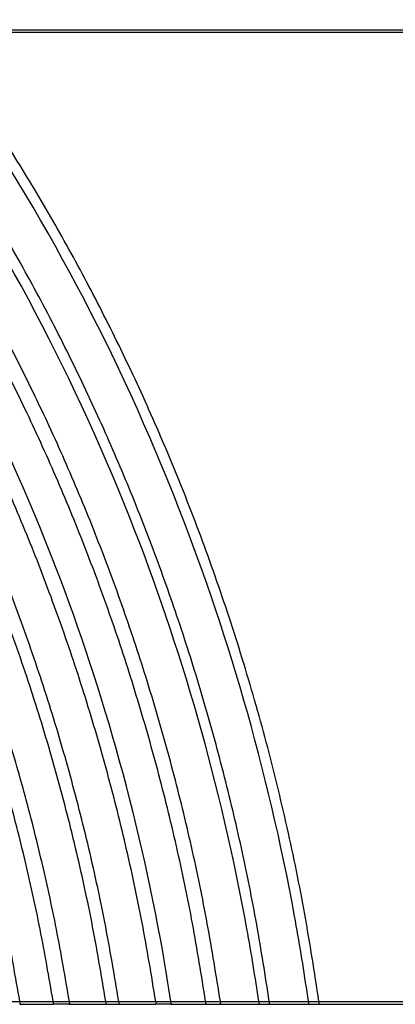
# Model space of a CAD drawing. Header units: millimetres. Extents: x 105 to 2940, y 116 to 1558.
# Tile 22 of 33: x 1714 to 1854, y 116 to 481. Entities that reach past the tile are written whole.
import ezdxf

# ---------------------------------------------------------------- set-up
doc = ezdxf.new("R2010")
doc.units = ezdxf.units.MM
doc.layers.add('FORMAT', color=7, linetype='Continuous')
doc.styles.add('SLDTEXTSTYLE0', font='TXT', dxfattribs={"width": 0.605})
doc.dimstyles.new('SLDDIMSTYLE0', dxfattribs={"dimtxt": 3.081982, "dimasz": 2, "dimexe": 0, "dimexo": 0.0625, "dimgap": 0.770496, "dimtad": 1, "dimdec": 0, "dimrnd": 1e-09, "dimzin": 12, "dimdsep": 46, "dimtxsty": 'SLDTEXTSTYLE0', "dimsah": 1, "dimcen": 0.09, "dimadec": 0, "dimazin": 3, "dimtfac": 1, "dimtofl": 0, "dimtmove": 0, "dimatfit": 3, "dimfxl": 0, "dimfrac": 2, "dimtolj": 1, "dimtzin": 12, "dimarcsym": 0})
doc.dimstyles.new('SLDDIMSTYLE1', dxfattribs={"dimtxt": 3.081982, "dimasz": 2, "dimexe": 0, "dimexo": 0.0625, "dimgap": 0.770496, "dimtad": 1, "dimrnd": 1e-09, "dimzin": 12, "dimdsep": 46, "dimtxsty": 'SLDTEXTSTYLE0', "dimsah": 1, "dimcen": 0.09, "dimadec": 0, "dimazin": 3, "dimtfac": 1, "dimtofl": 0, "dimtmove": 0, "dimatfit": 3, "dimfxl": 0, "dimfrac": 2, "dimtolj": 1, "dimtzin": 12, "dimarcsym": 0})

# ---------------------------------------------------------------- blocks, each defined once
blk = doc.blocks.new('_D_5')
at = {"layer": 'FORMAT'}
for p, q in [((184.76, 477.76), (184.76, 690.93)), ((184.76, 689.94), (2044.76, 689.94)), ((2044.76, 477.76), (2044.76, 690.93))]:
    blk.add_line(p, q, dxfattribs=at)
for points in [[(184.76, 689.94), (186.76, 689.44), (186.76, 690.44)], [(2044.76, 689.94), (2042.76, 690.44), (2042.76, 689.44)]]:
    blk.add_solid(points, dxfattribs=at)
at = {"layer": 'FORMAT', "insert": (1110.06, 694.03), "char_height": 3.175, "attachment_point": 1, "style": 'SLDTEXTSTYLE0'}
blk.add_mtext('1860', dxfattribs=at)
blk = doc.blocks.new('_D_6')
at = {"layer": 'FORMAT'}
for p, q in [((1677.08, 650.44), (2159.9, 650.44)), ((2158.91, 650.44), (2158.91, 116.91)), ((2045.75, 116.91), (2159.9, 116.91))]:
    blk.add_line(p, q, dxfattribs=at)
for points in [[(2158.91, 650.44), (2158.41, 648.44), (2159.41, 648.44)], [(2158.91, 116.91), (2159.41, 118.91), (2158.41, 118.91)]]:
    blk.add_solid(points, dxfattribs=at)
at = {"layer": 'FORMAT', "insert": (2154.82, 380.15), "char_height": 3.175, "attachment_point": 1, "rotation": 90, "style": 'SLDTEXTSTYLE0'}
blk.add_mtext('534', dxfattribs=at)

msp = doc.modelspace()

# ---------------------------------------------------------------- linework, layer by layer
at = {"color": 7, "linetype": 'Continuous', "lineweight": 25}
for p, q in [((1681.186, 477.731), (2044.76, 477.731)), ((2044.76, 476.765), (1681.247, 476.765)), ((1714.22, 115.91), (1726.681, 115.91)), ((1714.269, 116.929), (1714.271, 116.91)), ((1714.271, 116.91), (1726.633, 116.91)), ((1726.633, 116.91), (1726.635, 116.887)), ((1732.604, 115.91), (1746.242, 115.91)), ((1732.649, 116.928), (1732.651, 116.91)), ((1732.651, 116.91), (1746.191, 116.91)), ((1746.191, 116.91), (1746.193, 116.887)), ((1749.379, 115.872), (1750.958, 115.917)), ((1750.96, 115.91), (1764.775, 115.91)), ((1751.007, 116.928), (1751.008, 116.91)), ((1751.008, 116.91), (1764.732, 116.91)), ((1764.732, 116.91), (1764.733, 116.891)), ((1770.309, 115.91), (1783.299, 115.91)), ((1770.35, 116.925), (1770.351, 116.91)), ((1770.351, 116.91), (1783.26, 116.91)), ((1783.26, 116.91), (1783.261, 116.893)), ((1788.152, 115.905), (1788.681, 115.916)), ((1788.682, 115.91), (1803.034, 115.91)), ((1788.719, 116.924), (1788.72, 116.91)), ((1788.72, 116.91), (1802.992, 116.91)), ((1806.863, 115.91), (1821.468, 115.91)), ((1806.902, 116.924), (1806.904, 116.91)), ((1806.904, 116.91), (1821.43, 116.91)), ((1821.43, 116.91), (1821.431, 116.895)), ((1825.292, 115.91), (2044.76, 115.91)), ((1825.327, 116.922), (1825.328, 116.91)), ((1825.328, 116.91), (2044.76, 116.91))]:
    msp.add_line(p, q, dxfattribs=at)
at = {"color": 7, "linetype": 'Continuous', "lineweight": 25, "flags": 128}
msp.add_lwpolyline([(1802.993, 116.892), (1802.994, 116.892), (1802.994, 116.892)], dxfattribs=at)
at = {"color": 7, "linetype": 'Continuous', "lineweight": 25}
for points, knots in [([(1714.269, 116.929), (1712.682, 125.973), (1709.518, 144.006), (1703.479, 170.704), (1696.562, 196.966), (1688.719, 222.702), (1680.071, 247.699), (1670.669, 271.906), (1660.568, 295.297), (1649.744, 318.009), (1637.509, 341.409), (1623.728, 365.362), (1608.264, 389.706), (1591.974, 413.056), (1574.897, 435.364), (1557.185, 456.672), (1544.702, 470.101), (1538.508, 476.765)], [0, 0, 0, 0, 0.0677609, 0.1351155, 0.2019531, 0.2681666, 0.3336448, 0.3971334, 0.4597896, 0.5216591, 0.5827853, 0.6546391, 0.7255563, 0.7955834, 0.8647021, 0.9328592, 1, 1, 1, 1]), ([(1726.633, 116.91), (1725.089, 125.871), (1722.009, 143.746), (1716.139, 170.23), (1709.414, 196.308), (1701.789, 221.894), (1693.379, 246.777), (1684.234, 270.907), (1674.406, 294.252), (1663.872, 316.945), (1651.961, 340.354), (1638.539, 364.35), (1623.47, 388.779), (1607.582, 412.258), (1590.912, 434.747), (1573.599, 456.288), (1561.389, 469.912), (1555.327, 476.676)], [0, 0, 0, 0, 0.0674954, 0.1346359, 0.2012984, 0.2673818, 0.3327809, 0.3962431, 0.4588952, 0.5207757, 0.5819276, 0.6538306, 0.7248174, 0.7949408, 0.8642106, 0.9325814, 1, 1, 1, 1]), ([(1732.649, 116.928), (1731.124, 125.855), (1728.081, 143.664), (1722.285, 170.06), (1715.645, 196.064), (1708.115, 221.59), (1699.809, 246.43), (1690.777, 270.533), (1681.068, 293.865), (1670.661, 316.557), (1658.892, 339.978), (1645.626, 364), (1630.731, 388.475), (1615.02, 412.018), (1598.527, 434.592), (1581.392, 456.242), (1569.301, 469.955), (1563.297, 476.765)], [0, 0, 0, 0, 0.0673723, 0.1344167, 0.2010003, 0.2670249, 0.332388, 0.3958388, 0.4584916, 0.5203796, 0.5815455, 0.6534733, 0.7244937, 0.7946607, 0.8639956, 0.9324591, 1, 1, 1, 1]), ([(1746.191, 116.91), (1744.525, 126.778), (1741.2, 146.468), (1734.737, 175.623), (1727.262, 204.309), (1718.727, 232.412), (1709.213, 259.851), (1698.76, 286.552), (1687.413, 312.469), (1675.026, 337.976), (1661.584, 363.033), (1647.08, 387.592), (1631.772, 411.26), (1615.686, 434.005), (1598.956, 455.873), (1587.142, 469.77), (1581.273, 476.675)], [0, 0, 0, 0, 0.0748717, 0.1493877, 0.22335, 0.2966281, 0.3690862, 0.4405914, 0.511115, 0.5807165, 0.6527055, 0.7238057, 0.7940712, 0.8635426, 0.932201, 1, 1, 1, 1]), ([(1751.007, 116.928), (1749.356, 126.769), (1746.061, 146.409), (1739.659, 175.497), (1732.255, 204.13), (1723.799, 232.193), (1714.372, 259.606), (1704.014, 286.295), (1692.77, 312.212), (1680.491, 337.73), (1667.167, 362.809), (1652.787, 387.403), (1637.607, 411.118), (1621.651, 433.924), (1605.05, 455.868), (1593.325, 469.828), (1587.498, 476.765)], [0, 0, 0, 0, 0.07476919, 0.14921077, 0.2231142, 0.29635162, 0.36879008, 0.44029653, 0.51082965, 0.58044644, 0.6524573, 0.72358525, 0.79388454, 0.86339902, 0.93211906, 1, 1, 1, 1]), ([(1764.732, 116.91), (1763.125, 126.668), (1759.917, 146.152), (1753.694, 175.035), (1746.493, 203.499), (1738.268, 231.429), (1729.094, 258.75), (1719.012, 285.387), (1708.063, 311.288), (1696.103, 336.821), (1683.12, 361.946), (1669.101, 386.62), (1654.294, 410.449), (1638.72, 433.409), (1622.5, 455.547), (1611.036, 469.67), (1605.336, 476.691)], [0, 0, 0, 0, 0.0744754, 0.1487088, 0.2224473, 0.2955701, 0.3679515, 0.4394627, 0.5100286, 0.5796939, 0.6517715, 0.7229822, 0.7933798, 0.863013, 0.9318984, 1, 1, 1, 1]), ([(1770.35, 116.925), (1769.409, 123.089), (1768.393, 129.258), (1758.256, 186.594), (1727.461, 294.449), (1668.461, 403.838), (1624.551, 462.048), (1612.486, 476.765)], [0.53262912, 0.53262912, 0.53262912, 0.53262912, 0.535842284, 0.535842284, 0.5625, 0.59375, 0.604988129, 0.604988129, 0.604988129, 0.604988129]), ([(1783.26, 116.91), (1781.708, 126.566), (1778.606, 145.863), (1772.606, 174.499), (1765.656, 202.762), (1757.715, 230.536), (1748.854, 257.75), (1739.112, 284.329), (1728.526, 310.219), (1716.958, 335.779), (1704.395, 360.971), (1690.822, 385.751), (1676.478, 409.728), (1661.377, 432.879), (1645.635, 455.255), (1634.498, 469.576), (1628.959, 476.699)], [0, 0, 0, 0, 0.0740925, 0.1480679, 0.2216006, 0.2945785, 0.3668849, 0.4383992, 0.5090184, 0.578756, 0.6509282, 0.7222519, 0.792781, 0.8625645, 0.9316414, 1, 1, 1, 1]), ([(1788.719, 116.924), (1787.182, 126.553), (1784.109, 145.801), (1778.17, 174.374), (1771.288, 202.587), (1763.424, 230.322), (1754.647, 257.51), (1744.996, 284.077), (1734.509, 309.967), (1723.047, 335.54), (1710.597, 360.753), (1697.145, 385.567), (1682.926, 409.587), (1667.953, 432.794), (1652.341, 455.238), (1641.294, 469.613), (1635.799, 476.765)], [0, 0, 0, 0, 0.0739832, 0.1478875, 0.2213633, 0.2943009, 0.3665855, 0.4380995, 0.5087355, 0.5784953, 0.650696, 0.722053, 0.7926202, 0.8624466, 0.9315739, 1, 1, 1, 1]), ([(1802.992, 116.91), (1801.679, 125.874), (1800.212, 134.849), (1788.989, 197.053), (1756.532, 309.295), (1699.44, 414.316), (1660.089, 468.328), (1653.717, 476.695)], [0.53134913, 0.53134913, 0.53134913, 0.53134913, 0.535842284, 0.535842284, 0.5625, 0.59375, 0.599629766, 0.599629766, 0.599629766, 0.599629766]), ([(1806.902, 116.924), (1805.414, 126.462), (1802.436, 145.545), (1796.696, 173.9), (1790.037, 201.938), (1782.426, 229.536), (1773.927, 256.628), (1764.575, 283.145), (1754.412, 309.027), (1743.297, 334.628), (1731.219, 359.903), (1718.163, 384.813), (1704.356, 408.964), (1689.808, 432.338), (1674.627, 454.985), (1663.877, 469.528), (1658.528, 476.765)], [0, 0, 0, 0, 0.0736197, 0.1472956, 0.2205875, 0.2933929, 0.3656049, 0.437113, 0.5078067, 0.5776455, 0.6499448, 0.7214156, 0.7921112, 0.8620804, 0.931368, 1, 1, 1, 1]), ([(1821.43, 116.91), (1821.261, 118.092), (1819.728, 128.636), (1817.986, 139.195), (1806.359, 202.965), (1772.963, 317.686), (1716.886, 420.41), (1679.92, 472.05), (1676.508, 476.705)], [0.530670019, 0.530670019, 0.530670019, 0.530670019, 0.53125, 0.535842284, 0.535842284, 0.5625, 0.59375, 0.596884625, 0.596884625, 0.596884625, 0.596884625]), ([(1825.327, 116.922), (1823.663, 127.727), (1820.334, 149.35), (1813.742, 181.45), (1806, 213.15), (1797.072, 244.282), (1787.045, 274.754), (1775.968, 304.474), (1764.219, 332.583), (1751.94, 359.11), (1739.258, 384.113), (1725.839, 408.388), (1711.693, 431.919), (1696.922, 454.754), (1686.456, 469.45), (1681.247, 476.765)], [0, 0, 0, 0, 0.0837702, 0.1676477, 0.2510417, 0.3338065, 0.4157901, 0.4968358, 0.5768159, 0.6492191, 0.7208073, 0.7916329, 0.8617448, 0.9311875, 1, 1, 1, 1]), ([(1708.049, 116.885), (1708.049, 116.885), (1708.403, 116.885), (1709.574, 116.841), (1711.225, 116.853), (1712.883, 116.867), (1713.911, 116.929), (1714.269, 116.929), (1714.269, 116.929)], [0, 0, 0, 0, 0.0000107, 0.1902918, 0.5326735, 0.8075532, 0.9999893, 1, 1, 1, 1]), ([(1714.271, 116.91), (1714.272, 116.798), (1714.275, 116.573), (1714.268, 116.274), (1714.255, 116.05), (1714.238, 115.922), (1714.225, 115.922), (1714.22, 115.922)], [0, 0, 0, 0, 0.2140552, 0.4281075, 0.6422288, 0.8567249, 1, 1, 1, 1]), ([(1726.635, 116.887), (1726.634, 116.775), (1726.631, 116.551), (1726.638, 116.256), (1726.65, 116.035), (1726.668, 115.911), (1726.685, 115.903), (1726.695, 115.932), (1726.698, 115.942), (1726.698, 115.944)], [0, 0, 0, 0, 0.1857827, 0.3715711, 0.5574034, 0.7435453, 0.930074, 0.9902855, 1, 1, 1, 1]), ([(1726.635, 116.887), (1726.635, 116.887), (1726.636, 116.887), (1726.637, 116.887), (1726.637, 116.887)], [0, 0, 0, 0, 0.9708085, 1, 1, 1, 1]), ([(1726.637, 116.887), (1726.637, 116.887), (1726.969, 116.887), (1728.101, 116.847), (1729.695, 116.859), (1731.308, 116.871), (1732.302, 116.928), (1732.649, 116.928), (1732.649, 116.928)], [0, 0, 0, 0, 0.0000111, 0.1847528, 0.5330276, 0.8070447, 0.9999889, 1, 1, 1, 1]), ([(1732.587, 115.944), (1732.197, 115.932), (1731.283, 115.903), (1729.692, 115.887), (1728.114, 115.9), (1727.073, 115.932), (1726.698, 115.944)], [0, 0, 0, 0, 0.1996135, 0.4675232, 0.8081568, 1, 1, 1, 1]), ([(1732.651, 116.91), (1732.652, 116.798), (1732.655, 116.573), (1732.649, 116.274), (1732.636, 116.047), (1732.618, 115.916), (1732.601, 115.901), (1732.591, 115.93), (1732.587, 115.942), (1732.587, 115.944)], [0, 0, 0, 0, 0.1834779, 0.3669584, 0.550486, 0.7342985, 0.9184953, 0.990455, 1, 1, 1, 1]), ([(1746.193, 116.887), (1746.192, 116.775), (1746.19, 116.551), (1746.196, 116.255), (1746.209, 116.038), (1746.225, 115.918), (1746.237, 115.922), (1746.242, 115.923)], [0, 0, 0, 0, 0.21628207, 0.432569, 0.64892435, 0.86563659, 1, 1, 1, 1]), ([(1746.193, 116.887), (1746.194, 116.887), (1746.194, 116.887), (1746.195, 116.887), (1746.195, 116.887)], [0, 0, 0, 0, 0.9699458, 1, 1, 1, 1]), ([(1746.195, 116.887), (1746.195, 116.887), (1746.557, 116.887), (1747.482, 116.857), (1748.787, 116.869), (1749.97, 116.88), (1750.751, 116.928), (1751.007, 116.928), (1751.007, 116.928)], [0, 0, 0, 0, 0.0000138, 0.2514206, 0.5410319, 0.8222282, 0.9999862, 1, 1, 1, 1]), ([(1746.242, 115.912), (1746.551, 115.902), (1747.585, 115.868), (1748.642, 115.851), (1749.373, 115.872), (1749.379, 115.872)], [0, 0, 0, 0, 0.2980128, 0.9948711, 1, 1, 1, 1]), ([(1751.008, 116.91), (1751.01, 116.798), (1751.012, 116.573), (1751.006, 116.274), (1750.993, 116.049), (1750.977, 115.92), (1750.964, 115.921), (1750.958, 115.921)], [0, 0, 0, 0, 0.2109056, 0.4218095, 0.6327814, 0.8440745, 1, 1, 1, 1]), ([(1764.733, 116.891), (1764.732, 116.779), (1764.731, 116.555), (1764.736, 116.259), (1764.747, 116.036), (1764.763, 115.912), (1764.778, 115.903), (1764.787, 115.931), (1764.789, 115.942), (1764.79, 115.944)], [0, 0, 0, 0, 0.18552664, 0.3710444, 0.55661742, 0.74240881, 0.92851753, 0.98969458, 1, 1, 1, 1]), ([(1764.733, 116.891), (1764.734, 116.891), (1764.734, 116.891), (1764.735, 116.891), (1764.735, 116.891)], [0, 0, 0, 0, 0.9632126, 1, 1, 1, 1]), ([(1764.735, 116.891), (1765.667, 116.87), (1766.604, 116.862), (1768.011, 116.87), (1768.48, 116.877), (1769.416, 116.896), (1769.884, 116.911), (1770.35, 116.925)], [0, 0, 0, 0, 0.5, 0.5, 0.75, 0.75, 1, 1, 1, 1]), ([(1770.294, 115.944), (1769.929, 115.934), (1769.075, 115.911), (1767.574, 115.897), (1766.101, 115.908), (1765.126, 115.935), (1764.79, 115.944)], [0, 0, 0, 0, 0.19986371, 0.46684864, 0.81625102, 1, 1, 1, 1]), ([(1770.303, 115.916), (1770.3, 115.923), (1770.298, 115.93), (1770.295, 115.942), (1770.294, 115.944)], [0, 0, 0, 0, 0.8747194, 1, 1, 1, 1]), ([(1770.351, 116.91), (1770.352, 116.798), (1770.354, 116.573), (1770.349, 116.273), (1770.338, 116.049), (1770.324, 115.922), (1770.313, 115.922), (1770.309, 115.922)], [0, 0, 0, 0, 0.214276, 0.4285546, 0.6428639, 0.8574439, 1, 1, 1, 1]), ([(1783.261, 116.893), (1783.26, 116.781), (1783.258, 116.557), (1783.263, 116.26), (1783.273, 116.04), (1783.286, 115.919), (1783.295, 115.922), (1783.299, 115.923)], [0, 0, 0, 0, 0.2160339, 0.4320589, 0.6481287, 0.8644014, 1, 1, 1, 1]), ([(1783.261, 116.893), (1783.261, 116.893), (1783.262, 116.893), (1783.262, 116.893), (1783.262, 116.893)], [0, 0, 0, 0, 0.9567164, 1, 1, 1, 1]), ([(1783.262, 116.893), (1783.262, 116.893), (1783.534, 116.893), (1784.564, 116.867), (1786.006, 116.85), (1787.493, 116.932), (1788.409, 116.846), (1788.719, 116.924), (1788.719, 116.924)], [0, 0, 0, 0, 0.0000122, 0.1666526, 0.5339273, 0.8052124, 0.9999875, 1, 1, 1, 1]), ([(1783.299, 115.911), (1783.544, 115.905), (1784.667, 115.874), (1786.294, 115.859), (1787.663, 115.893), (1788.152, 115.905)], [0, 0, 0, 0, 0.1520279, 0.6967629, 1, 1, 1, 1]), ([(1788.72, 116.91), (1788.721, 116.798), (1788.723, 116.573), (1788.718, 116.273), (1788.708, 116.049), (1788.695, 115.92), (1788.685, 115.921), (1788.681, 115.921)], [0, 0, 0, 0, 0.2112014, 0.4224036, 0.6336375, 0.8450723, 1, 1, 1, 1]), ([(1802.993, 116.892), (1802.992, 116.78), (1802.99, 116.556), (1802.995, 116.259), (1803.006, 116.04), (1803.02, 115.918), (1803.03, 115.922), (1803.034, 115.923)], [0, 0, 0, 0, 0.2160716, 0.4321422, 0.6482666, 0.8646376, 1, 1, 1, 1]), ([(1802.994, 116.892), (1803.643, 116.879), (1804.296, 116.875), (1805.275, 116.883), (1805.601, 116.888), (1806.253, 116.903), (1806.578, 116.914), (1806.902, 116.924)], [0, 0, 0, 0, 0.5, 0.5, 0.75, 0.75, 1, 1, 1, 1]), ([(1803.034, 115.911), (1803.299, 115.904), (1804.273, 115.876), (1805.559, 115.874), (1806.564, 115.904), (1806.862, 115.913)], [0, 0, 0, 0, 0.2089967, 0.7653816, 1, 1, 1, 1]), ([(1806.904, 116.91), (1806.905, 116.798), (1806.907, 116.573), (1806.902, 116.273), (1806.891, 116.049), (1806.877, 115.921), (1806.866, 115.922), (1806.862, 115.922)], [0, 0, 0, 0, 0.21305506, 0.42610316, 0.639214, 0.85254927, 1, 1, 1, 1]), ([(1821.431, 116.895), (1821.431, 116.782), (1821.429, 116.558), (1821.434, 116.261), (1821.443, 116.041), (1821.455, 115.919), (1821.464, 115.922), (1821.468, 115.923)], [0, 0, 0, 0, 0.2158955, 0.4317765, 0.6477072, 0.8638354, 1, 1, 1, 1]), ([(1821.431, 116.895), (1821.432, 116.895), (1821.432, 116.895), (1821.433, 116.895), (1821.433, 116.895)], [0, 0, 0, 0, 0.9502772, 1, 1, 1, 1]), ([(1821.433, 116.895), (1821.433, 116.895), (1821.72, 116.895), (1822.479, 116.877), (1823.536, 116.886), (1824.497, 116.893), (1825.124, 116.922), (1825.327, 116.922), (1825.327, 116.922)], [0, 0, 0, 0, 0.0000171, 0.2471856, 0.546647, 0.8251498, 0.9999829, 1, 1, 1, 1]), ([(1821.467, 115.911), (1821.704, 115.905), (1822.696, 115.88), (1823.979, 115.878), (1825.013, 115.905), (1825.292, 115.912)], [0, 0, 0, 0, 0.185806, 0.7808472, 1, 1, 1, 1]), ([(1825.328, 116.91), (1825.329, 116.798), (1825.331, 116.573), (1825.326, 116.273), (1825.317, 116.049), (1825.305, 115.921), (1825.295, 115.922), (1825.292, 115.922)], [0, 0, 0, 0, 0.213415, 0.4268335, 0.6402804, 0.8539238, 1, 1, 1, 1])]:
    msp.add_open_spline(points, degree=3, knots=knots, dxfattribs=at)
msp.add_open_spline([(1802.992, 116.91), (1802.993, 116.904), (1802.993, 116.898), (1802.993, 116.892)], degree=3, dxfattribs=at)

# ---------------------------------------------------------------- dimensions: what is measured, and where the dimension line sits
at = {"layer": 'FORMAT'}
dim = msp.add_linear_dim(base=(2044.76, 689.939), p1=(184.76, 476.765), p2=(2044.76, 476.765), dimstyle='SLDDIMSTYLE1', dxfattribs=at)
dim.commit()
dim.dimension.update_dxf_attribs({"geometry": '_D_5', "text_midpoint": (1114.76, 689.939), "dimtype": 160})
dim = msp.add_linear_dim(base=(2158.913, 116.91), p1=(1676.09, 650.444), p2=(2044.76, 116.91), angle=90, dimstyle='SLDDIMSTYLE0', dxfattribs=at)
dim.commit()
dim.dimension.update_dxf_attribs({"geometry": '_D_6', "text_midpoint": (2158.913, 383.677), "dimtype": 160})

doc.saveas('drawing.dxf')
